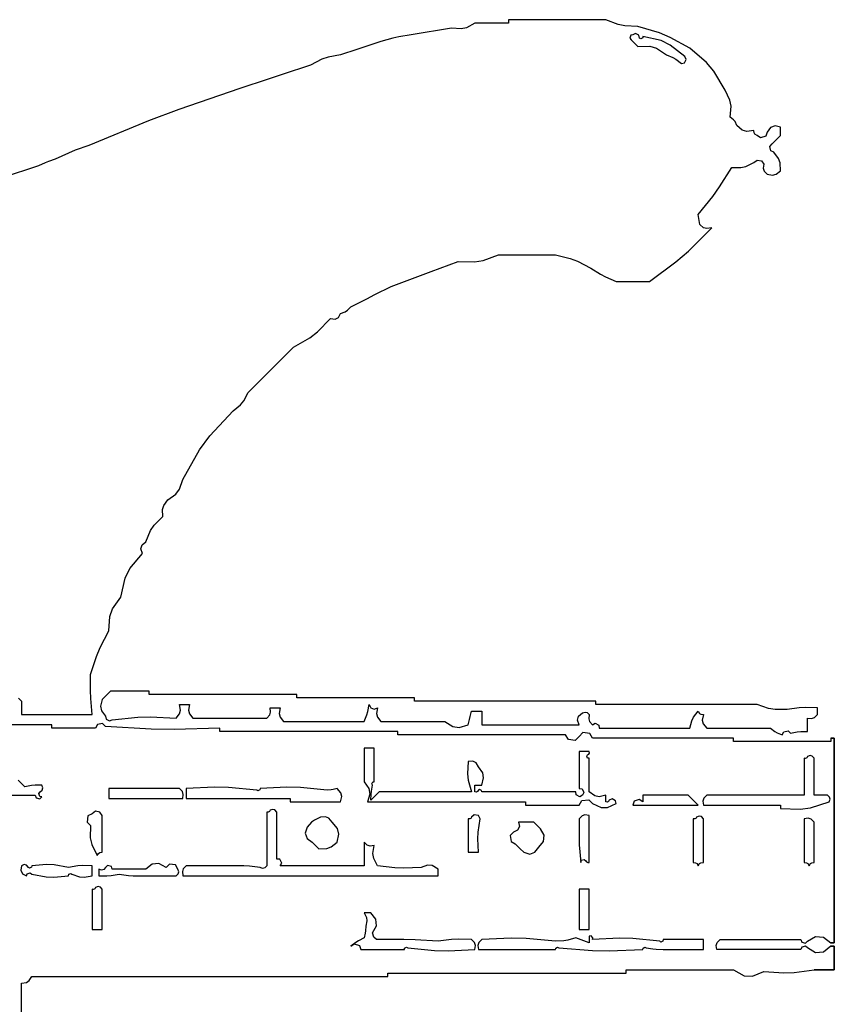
# Model space of a CAD drawing. Header units: metres. Extents: x 1 to 830, y -1 to 533.
# Tile 4 of 4: x 587 to 830, y 235 to 528. Entities that reach past the tile are written whole.
import ezdxf

# ---------------------------------------------------------------- set-up
doc = ezdxf.new("R2010")
doc.units = ezdxf.units.M

msp = doc.modelspace()

# ---------------------------------------------------------------- linework, layer by layer
for p, q in [((744.6, 528), (733, 528)), ((733, 528), (733, 527.6)), ((750.4, 528), (744.6, 528)), ((762, 528), (750.4, 528)), ((765.619736, 526.593761), (762, 528)), ((716, 525.5), (711.2, 524.7)), ((718.851737, 525.240006), (716, 525.5)), ((720.505194, 525.594318), (718.851737, 525.240006)), ((723, 527), (720.505194, 525.594318)), ((727, 527), (723, 527)), ((729, 527), (727, 527)), ((733, 527), (729, 527)), ((733, 527.6), (733, 527.4)), ((733, 527.4), (733, 527)), ((767.620537, 526.17254), (765.619736, 526.593761)), ((771.5, 526), (767.620537, 526.17254)), ((777.939123, 524.066688), (771.5, 526)), ((698.544694, 522.51742), (695, 521.5)), ((700.358017, 522.920381), (698.544694, 522.51742)), ((704, 523.5), (700.358017, 522.920381)), ((708.8, 524.3), (704, 523.5)), ((711.2, 524.7), (708.8, 524.3)), ((769.387057, 523.344113), (769.103178, 522.492476)), ((769.103178, 522.492476), (769.5, 522)), ((770, 523.5), (769.387057, 523.344113)), ((770.810619, 523.878018), (770, 523.5)), ((771.816043, 523.375306), (770.810619, 523.878018)), ((772, 522.5), (771.816043, 523.375306)), ((772.385435, 522.273197), (772, 522.5)), ((772.950181, 522.55557), (772.385435, 522.273197)), ((773, 523), (772.950181, 522.55557)), ((778.407655, 521.768225), (773, 523)), ((781.107934, 522.737832), (777.939123, 524.066688)), ((787, 519.5), (781.107934, 522.737832)), ((690.2, 519.9), (687.8, 519.1)), ((695, 521.5), (690.2, 519.9)), ((769.5, 522), (770.3, 521.2)), ((770.3, 521.2), (770.7, 520.8)), ((770.7, 520.8), (771.5, 520)), ((771.5, 520), (775.042865, 520.090056)), ((775.042865, 520.090056), (777.070042, 519.493827)), ((777.070042, 519.493827), (780, 517.5)), ((781.156506, 520.448776), (778.407655, 521.768225)), ((785.5, 517), (781.156506, 520.448776)), ((791.960298, 515.253184), (787, 519.5)), ((677.38407, 516.216994), (674, 514.5)), ((679.262547, 516.843153), (677.38407, 516.216994)), ((683, 517.5), (679.262547, 516.843153)), ((687.8, 519.1), (683, 517.5)), ((780, 517.5), (781.905003, 516.718358)), ((781.905003, 516.718358), (782.829925, 516.204512)), ((782.829925, 516.204512), (784.5, 515)), ((785.375306, 515.183957), (785.878018, 516.189381)), ((785.878018, 516.189381), (785.5, 517)), ((674, 514.5), (665.6, 511.7)), ((784.5, 515), (785.375306, 515.183957)), ((794.173112, 512.618881), (791.960298, 515.253184)), ((665.6, 511.7), (661.4, 510.3)), ((797.5, 507), (794.173112, 512.618881)), ((653, 507.5), (634.799822, 501.25552)), ((661.4, 510.3), (653, 507.5)), ((798.933458, 504.076783), (797.5, 507)), ((799.277114, 502.243949), (798.933458, 504.076783)), ((799, 499), (799.277114, 502.243949)), ((634.799822, 501.25552), (625.782871, 497.849116)), ((800.014744, 498.218786), (799, 499)), ((625.782871, 497.849116), (608, 490.5)), ((800.460589, 497.66148), (800.014744, 498.218786)), ((801, 496.5), (800.460589, 497.66148)), ((802.569958, 495.123326), (801, 496.5)), ((810.974073, 495.903988), (810, 494.5)), ((812.342939, 496.417313), (810.974073, 495.903988)), ((814, 496), (812.342939, 496.417313)), ((814, 495), (814, 496)), ((803.931499, 494.714864), (802.569958, 495.123326)), ((806, 495), (803.931499, 494.714864)), ((806.096452, 494.285369), (806, 495)), ((806.377438, 493.86389), (806.096452, 494.285369)), ((807, 493.5), (806.377438, 493.86389)), ((808.033404, 492.770565), (807, 493.5)), ((809.610937, 493.296409), (808.033404, 492.770565)), ((810, 494.5), (809.610937, 493.296409)), ((813, 492.5), (814, 493.5)), ((814, 494.5), (814, 495)), ((814, 493.5), (814, 494.5)), ((608, 490.5), (603.928905, 489.09068)), ((810.83607, 490.225922), (811.5, 491)), ((811.089419, 488.959176), (810.83607, 490.225922)), ((811.5, 491), (812.5, 492)), ((812.5, 492), (813, 492.5)), ((601.919979, 488.28711), (598, 486.5)), ((603.928905, 489.09068), (601.919979, 488.28711)), ((812, 488.5), (811.089419, 488.959176)), ((813.389425, 486.615989), (812, 488.5)), ((593, 484.5), (582.2, 480.9)), ((594.974874, 485.360158), (593, 484.5)), ((595.976706, 485.760891), (594.974874, 485.360158)), ((598, 486.5), (595.976706, 485.760891)), ((795.841612, 478.17109), (799.5, 484)), ((799.5, 484), (802.167326, 483.926708)), ((802.167326, 483.926708), (803.63452, 484.265291)), ((803.63452, 484.265291), (806, 485.5)), ((806, 485.5), (806.993591, 486.20198)), ((806.993591, 486.20198), (808.287786, 485.986281)), ((808.287786, 485.986281), (809, 485)), ((809, 485), (808.857211, 483.743174)), ((813.85472, 485.336428), (813.389425, 486.615989)), ((814, 483), (813.85472, 485.336428)), ((808.857211, 483.743174), (809.131673, 482.919788)), ((809.131673, 482.919788), (810, 482)), ((810, 482), (811.618374, 481.682407)), ((811.618374, 481.682407), (812.721479, 481.958183)), ((812.721479, 481.958183), (814, 483)), ((793.82733, 475.351095), (795.841612, 478.17109)), ((789.5, 470), (793.82733, 475.351095)), ((789.644637, 468.792076), (789.5, 470)), ((789.74506, 468.18954), (789.644637, 468.792076)), ((790, 467), (789.74506, 468.18954)), ((791.096318, 466.041831), (790, 467)), ((786.600962, 459.062906), (793.5, 466)), ((792.062962, 465.765647), (791.096318, 466.041831)), ((793.5, 466), (792.062962, 465.765647)), ((725.450403, 456.273395), (730, 458)), ((730, 458), (736.8, 458)), ((736.8, 458), (740.2, 458)), ((740.2, 458), (747, 458)), ((747, 458), (751.343207, 456.843905)), ((782.859259, 455.826838), (786.600962, 459.062906)), ((709.996958, 453.008125), (718, 456)), ((718, 456), (722.863653, 455.842271)), ((722.863653, 455.842271), (725.450403, 456.273395)), ((751.343207, 456.843905), (753.488442, 456.026673)), ((753.488442, 456.026673), (757.5, 454)), ((775, 450), (782.859259, 455.826838)), ((705.99695, 451.508122), (709.996958, 453.008125)), ((757.5, 454), (760.373095, 452.181945)), ((760.373095, 452.181945), (761.889614, 451.373135)), ((698, 448.5), (705.99695, 451.508122)), ((761.889614, 451.373135), (765, 450)), ((765, 450), (769, 450)), ((769, 450), (771, 450)), ((771, 450), (775, 450)), ((690.8, 444.9), (693.2, 446.1)), ((693.2, 446.1), (698, 448.5)), ((686, 442.5), (690.8, 444.9)), ((682.390448, 439.304824), (683, 440.5)), ((683, 440.5), (684.34922, 441.009514)), ((684.34922, 441.009514), (685.010749, 441.450533)), ((685.010749, 441.450533), (686, 442.5)), ((676.102521, 435.033936), (680, 439)), ((680, 439), (681.321872, 438.770536)), ((681.321872, 438.770536), (682.390448, 439.304824)), ((673.820988, 433.270933), (676.102521, 435.033936)), ((669, 430.5), (673.820988, 433.270933)), ((663.6, 425.1), (669, 430.5)), ((655.5, 417), (660.9, 422.4)), ((660.9, 422.4), (663.6, 425.1)), ((654.196405, 414.474007), (655.5, 417)), ((653.217836, 413.277978), (654.196405, 414.474007)), ((644.055961, 404.082432), (651, 411.5)), ((651, 411.5), (653.217836, 413.277978)), ((640.968587, 399.863021), (644.055961, 404.082432)), ((636, 391), (640.968587, 399.863021)), ((635.046336, 388.155615), (636, 391)), ((633.963583, 386.711945), (635.046336, 388.155615)), ((630.298142, 383.292506), (631.5, 385)), ((631.5, 385), (633.963583, 386.711945)), ((629.936519, 382.087096), (630.298142, 383.292506)), ((630, 380), (629.936519, 382.087096)), ((627.45862, 377.442387), (630, 380)), ((625, 372.5), (626.38342, 375.829587)), ((626.38342, 375.829587), (627.45862, 377.442387)), ((623.865158, 371.587787), (625, 372.5)), ((623.518379, 370.37406), (623.865158, 371.587787)), ((624, 369), (623.518379, 370.37406)), ((620.239411, 364.566269), (624, 369)), ((618.790631, 361.66871), (620.239411, 364.566269)), ((617.5, 356), (618.790631, 361.66871)), ((615.036872, 352.551377), (617.5, 356)), ((614.22507, 350.231943), (615.036872, 352.551377)), ((614, 346), (614.22507, 350.231943)), ((611.422737, 340.976285), (614, 346)), ((610.31077, 338.348001), (611.422737, 340.976285)), ((608.5, 333), (610.31077, 338.348001)), ((608.479456, 328.195879), (608.5, 333)), ((587.080212, 325.868327), (588, 325)), ((608.579878, 325.78576), (608.479456, 328.195879)), ((609, 321), (608.579878, 325.78576)), ((613, 326.5), (612, 325.5)), ((613.5, 327), (613, 326.5)), ((614.5, 328), (613.5, 327)), ((619.1, 328), (614.5, 328)), ((621.4, 328), (619.1, 328)), ((626, 328), (621.4, 328)), ((626, 327.6), (626, 328)), ((626, 327.4), (626, 327.6)), ((626, 327), (626, 327.4)), ((643.6, 327), (626, 327)), ((652.4, 327), (643.6, 327)), ((670, 327), (652.4, 327)), ((670, 326.6), (670, 327)), ((670, 326.4), (670, 326.6)), ((670, 326), (670, 326.4)), ((684, 326), (670, 326)), ((691, 326), (684, 326)), ((705, 326), (691, 326)), ((705, 325.6), (705, 326)), ((705, 325.4), (705, 325.6)), ((588, 325), (588, 323.4)), ((588, 323.4), (588, 322.6)), ((612, 325.5), (611.482656, 323.527095)), ((611.482656, 323.527095), (611.763642, 322.122165)), ((635.317593, 322.381626), (635, 324)), ((635, 324), (636.2, 324)), ((636.2, 324), (636.8, 324)), ((636.8, 324), (638, 324)), ((638, 324), (637.682407, 322.381626)), ((662.142789, 321.743174), (662, 323)), ((662, 323), (663.2, 323)), ((663.2, 323), (663.8, 323)), ((663.8, 323), (665, 323)), ((665, 323), (664.682407, 321.381626)), ((691.07889, 321.954843), (691.5, 324)), ((691.5, 324), (691.955156, 323.023868)), ((691.955156, 323.023868), (692.99721, 322.607047)), ((692.99721, 322.607047), (694, 323)), ((694, 323), (693.682407, 321.381626)), ((705, 325), (705, 325.4)), ((726.6, 325), (705, 325)), ((737.4, 325), (726.6, 325)), ((759, 325), (737.4, 325)), ((759, 324.6), (759, 325)), ((759, 324.4), (759, 324.6)), ((759, 324), (759, 324.4)), ((778.2, 324), (759, 324)), ((787.8, 324), (778.2, 324)), ((807, 324), (787.8, 324)), ((810.453672, 322.820107), (807, 324)), ((812.350345, 322.503995), (810.453672, 322.820107)), ((819.560289, 323.069511), (816, 322.5)), ((821.398536, 323.171636), (819.560289, 323.069511)), ((825, 323), (821.398536, 323.171636)), ((825, 322.2), (825, 323)), ((588, 322.6), (588, 321)), ((588, 321), (596.4, 321)), ((596.4, 321), (600.6, 321)), ((600.6, 321), (609, 321)), ((611.763642, 322.122165), (613, 320.5)), ((613, 320.5), (613.183957, 319.624694)), ((615, 319.5), (622.562645, 320.278717)), ((622.562645, 320.278717), (626.406866, 320.379881)), ((626.406866, 320.379881), (634, 320)), ((634, 320), (635.041817, 321.278521)), ((635.041817, 321.278521), (635.317593, 322.381626)), ((637.682407, 322.381626), (637.958183, 321.278521)), ((637.958183, 321.278521), (639, 320)), ((639, 320), (647.8, 320)), ((647.8, 320), (652.2, 320)), ((652.2, 320), (661, 320)), ((661, 320), (661.868327, 320.919788)), ((661.868327, 320.919788), (662.142789, 321.743174)), ((664.682407, 321.381626), (664.958183, 320.278521)), ((664.958183, 320.278521), (666, 319)), ((690, 319), (690.774205, 320.939228)), ((690.774205, 320.939228), (691.07889, 321.954843)), ((693.682407, 321.381626), (693.958183, 320.278521)), ((693.958183, 320.278521), (695, 319)), ((721.4, 319.6), (721.6, 320.4)), ((721.6, 320.4), (722, 322)), ((722, 322), (723.2, 322)), ((723.2, 322), (723.8, 322)), ((723.8, 322), (725, 322)), ((725, 322), (725, 320.4)), ((725, 320.4), (725, 319.6)), ((753.518379, 319.37406), (753.865158, 320.587787)), ((753.865158, 320.587787), (755, 321.5)), ((755, 321.5), (755.774603, 321.782824)), ((755.774603, 321.782824), (756.44962, 321.61407)), ((756.44962, 321.61407), (757, 321)), ((757, 321), (756.857211, 319.743174)), ((756.857211, 319.743174), (757.131673, 318.919788)), ((787.555248, 319.166033), (788.100322, 320.256182)), ((788.100322, 320.256182), (789.5, 322)), ((789.5, 322), (789.86389, 321.377438)), ((789.86389, 321.377438), (790.285369, 321.096452)), ((790.285369, 321.096452), (791, 321)), ((791, 321), (790.682407, 319.381626)), ((816, 322.5), (812.350345, 322.503995)), ((822, 318.4), (822, 320)), ((822, 320), (823.256826, 319.857211)), ((823.256826, 319.857211), (824.080212, 320.131673)), ((824.080212, 320.131673), (825, 321)), ((825, 321.8), (825, 322.2)), ((825, 321), (825, 321.8)), ((597, 318), (584.2, 318)), ((597, 317.6), (597, 318)), ((597, 317.4), (597, 317.6)), ((597, 317), (597, 317.4)), ((602.2, 317), (597, 317)), ((604.8, 317), (602.2, 317)), ((610, 317), (604.8, 317)), ((610.573864, 318.072697), (610, 317)), ((612.109253, 318.328596), (610.573864, 318.072697)), ((613, 317.5), (612.109253, 318.328596)), ((626.577476, 316.692446), (613, 317.5)), ((613.183957, 319.624694), (614.189381, 319.121982)), ((614.189381, 319.121982), (615, 319.5)), ((647, 317), (633.404649, 316.592046)), ((647, 316.6), (647, 317)), ((666, 319), (675.6, 319)), ((675.6, 319), (680.4, 319)), ((680.4, 319), (690, 319)), ((695, 319), (702.6, 319)), ((702.6, 319), (706.4, 319)), ((706.4, 319), (714, 319)), ((714, 319), (716.362929, 317.445469)), ((716.362929, 317.445469), (718.29632, 317.16927)), ((718.29632, 317.16927), (721, 318)), ((721, 318), (721.4, 319.6)), ((725, 319.6), (725, 318)), ((725, 318), (736.6, 318)), ((736.6, 318), (742.4, 318)), ((742.4, 318), (754, 318)), ((754, 318), (753.518379, 319.37406)), ((757.131673, 318.919788), (758, 318)), ((758, 318), (758.76883, 318.457056)), ((758.76883, 318.457056), (759.904347, 317.889298)), ((759.904347, 317.889298), (760, 317)), ((760, 317), (770.8, 317)), ((770.8, 317), (776.2, 317)), ((776.2, 317), (787, 317)), ((787, 317), (787.555248, 319.166033)), ((790.682407, 319.381626), (790.958183, 318.278521)), ((790.958183, 318.278521), (792, 317)), ((792, 317), (799.6, 317)), ((799.6, 317), (803.4, 317)), ((803.4, 317), (811, 317)), ((811, 317), (812.263382, 315.998068)), ((822, 317.6), (822, 318.4)), ((822, 316), (822, 317.6)), ((633.404649, 316.592046), (626.577476, 316.692446)), ((647, 316.4), (647, 316.6)), ((647, 316), (647, 316.4)), ((668.2, 316), (647, 316)), ((678.8, 316), (668.2, 316)), ((700, 316), (678.8, 316)), ((700, 315.6), (700, 316)), ((700, 315.4), (700, 315.6)), ((700, 315), (700, 315.4)), ((720, 315), (700, 315)), ((730, 315), (720, 315)), ((750, 315), (730, 315)), ((750.803944, 313.602261), (750, 315)), ((754, 314.5), (752.876734, 313.343163)), ((755.123266, 315.656837), (754, 314.5)), ((757.196056, 315.397739), (755.123266, 315.656837)), ((758, 314), (757.196056, 315.397739)), ((774.8, 314), (758, 314)), ((783.2, 314), (774.8, 314)), ((800, 314), (783.2, 314)), ((800, 313.6), (800, 314)), ((812.263382, 315.998068), (812.995388, 315.579779)), ((812.995388, 315.579779), (814.5, 315)), ((814.5, 315), (814.952902, 315.913717)), ((814.952902, 315.913717), (816.230507, 316.169238)), ((816.230507, 316.169238), (817, 315.5)), ((817, 315.5), (818.97386, 315.879309)), ((818.97386, 315.879309), (819.990115, 315.980935)), ((819.990115, 315.980935), (822, 316)), ((830, 314), (829, 314)), ((829, 314), (830, 314)), ((830, 314), (829, 314)), ((829, 314), (829, 313.6)), ((830, 253), (830, 314)), ((830, 314), (830, 253)), ((830, 253), (830, 314)), ((691.2, 311), (690, 311)), ((690, 311), (690, 307)), ((691.8, 311), (691.2, 311)), ((693, 311), (691.8, 311)), ((693, 307), (693, 311)), ((752.876734, 313.343163), (750.803944, 313.602261)), ((800, 313.4), (800, 313.6)), ((800, 313), (800, 313.4)), ((811.6, 313), (800, 313)), ((817.4, 313), (811.6, 313)), ((829, 313), (817.4, 313)), ((829, 313.6), (829, 313.4)), ((829, 313.4), (829, 313)), ((755.2, 310), (754, 310)), ((754, 310), (754, 305.6)), ((755.8, 310), (755.2, 310)), ((757, 310), (755.8, 310)), ((756.273197, 308.614565), (756.5, 309)), ((756.55557, 308.049819), (756.273197, 308.614565)), ((756.5, 309), (756.890924, 309.217206)), ((757, 308), (756.55557, 308.049819)), ((756.890924, 309.217206), (757.06079, 309.556937)), ((757.06079, 309.556937), (757, 310)), ((757, 304), (757, 308)), ((821.443063, 307.93921), (821, 308)), ((821, 308), (821, 303.6)), ((821.782794, 308.109076), (821.443063, 307.93921)), ((822, 308.5), (821.782794, 308.109076)), ((822.774603, 308.782824), (822, 308.5)), ((823.44962, 308.61407), (822.774603, 308.782824)), ((824, 308), (823.44962, 308.61407)), ((824, 303.6), (824, 308)), ((690, 307), (690, 305)), ((693, 305), (693, 307)), ((721, 307), (720.745506, 303.386797)), ((722.329188, 307.18237), (721, 307)), ((723.348383, 306.672772), (722.329188, 307.18237)), ((724, 305.5), (723.348383, 306.672772)), ((725.306237, 303.685133), (724, 305.5)), ((754, 305.6), (754, 303.4)), ((690, 305), (690, 301)), ((693, 301), (693, 305)), ((720.745506, 303.386797), (720.958571, 301.469211)), ((725, 300), (725.583805, 302.158512)), ((725.583805, 302.158512), (725.306237, 303.685133)), ((754, 303.4), (754, 299)), ((757, 302), (757, 304)), ((821, 303.6), (821, 301.4)), ((824, 301.4), (824, 303.6)), ((587.8, 300.7), (587, 301.5)), ((588.2, 300.3), (587.8, 300.7)), ((589, 299.5), (588.2, 300.3)), ((590.97386, 299.879309), (589, 299.5)), ((591.990115, 299.980935), (590.97386, 299.879309)), ((594, 300), (591.990115, 299.980935)), ((594.313752, 299.237399), (594, 300)), ((594.135711, 298.525235), (594.313752, 299.237399)), ((645.391884, 299.419869), (637, 299)), ((649.637608, 299.31878), (645.391884, 299.419869)), ((658, 298.5), (649.637608, 299.31878)), ((666.992503, 299.399875), (659, 299)), ((671.037463, 299.298751), (666.992503, 299.399875)), ((679, 298.5), (671.037463, 299.298751)), ((690, 301), (691.428159, 299.030137)), ((692.164308, 298.220306), (692.5, 300)), ((692.273197, 300.385435), (692.55557, 300.950181)), ((692.5, 300), (692.273197, 300.385435)), ((692.55557, 300.950181), (693, 301)), ((720.958571, 301.469211), (722, 298)), ((723, 299.2), (723, 300)), ((723, 300), (723.8, 300)), ((723, 298.8), (723, 299.2)), ((723.8, 300), (724.2, 300)), ((724.2, 300), (725, 300)), ((757, 298), (757, 302)), ((821, 301.4), (821, 297)), ((824, 297), (824, 301.4)), ((581.2, 297), (592, 297)), ((592, 297), (592.286158, 296.226622)), ((592.286158, 296.226622), (593.383565, 295.95227)), ((593.103178, 297.507524), (593.5, 298)), ((593.387057, 296.655887), (593.103178, 297.507524)), ((593.383565, 295.95227), (594, 296.5)), ((594, 296.5), (593.387057, 296.655887)), ((593.5, 298), (594.135711, 298.525235)), ((622.4, 299), (614, 299)), ((614, 299), (614, 297.8)), ((614, 297.8), (614, 297.2)), ((614, 297.2), (614, 296)), ((626.6, 299), (622.4, 299)), ((635, 299), (626.6, 299)), ((635.868327, 298.080212), (635, 299)), ((636.142789, 297.256826), (635.868327, 298.080212)), ((636, 296), (636.142789, 297.256826)), ((637, 299), (637, 297.8)), ((637, 297.8), (637, 297.2)), ((637, 297.2), (637, 296)), ((658.385435, 298.273197), (658, 298.5)), ((658.950181, 298.55557), (658.385435, 298.273197)), ((659, 299), (658.950181, 298.55557)), ((680.207924, 298.644637), (679, 298.5)), ((680.81046, 298.74506), (680.207924, 298.644637)), ((682, 299), (680.81046, 298.74506)), ((683.041817, 297.721479), (682, 299)), ((683, 295), (683.317593, 296.618374)), ((683.317593, 296.618374), (683.041817, 297.721479)), ((691.712087, 297.326571), (691, 295)), ((691.428159, 299.030137), (691.712087, 297.326571)), ((692, 295.5), (692.06316, 297.309975)), ((693, 296.5), (692, 295.5)), ((692.06316, 297.309975), (692.164308, 298.220306)), ((693.5, 297), (693, 296.5)), ((694.5, 298), (693.5, 297)), ((705.5, 298), (694.5, 298)), ((711, 298), (705.5, 298)), ((722, 298), (711, 298)), ((723, 298), (723, 298.8)), ((723.443063, 297.93921), (723, 298)), ((723.782794, 298.109076), (723.443063, 297.93921)), ((724, 298.5), (723.782794, 298.109076)), ((724.385435, 298.726803), (724, 298.5)), ((724.950181, 298.44443), (724.385435, 298.726803)), ((725, 298), (724.950181, 298.44443)), ((736.2, 298), (725, 298)), ((741.8, 298), (736.2, 298)), ((753, 298), (741.8, 298)), ((753.095653, 297.110702), (753, 298)), ((754.23117, 296.542944), (753.095653, 297.110702)), ((754, 299), (754.889298, 298.904347)), ((755, 297), (754.23117, 296.542944)), ((754.889298, 298.904347), (755.457056, 297.76883)), ((755.457056, 297.76883), (755, 297)), ((758.651852, 296.803595), (757, 298)), ((760.015058, 296.530954), (758.651852, 296.803595)), ((762, 297), (760.015058, 296.530954)), ((762, 296.2), (762, 297)), ((778.4, 297), (773, 297)), ((773, 297), (773, 296.2)), ((781.1, 297), (778.4, 297)), ((786.5, 297), (781.1, 297)), ((787.7, 295.8), (786.5, 297)), ((792, 297), (791.131673, 296.080212)), ((803.6, 297), (792, 297)), ((809.4, 297), (803.6, 297)), ((821, 297), (809.4, 297)), ((825.6, 297), (824, 297)), ((826.4, 297), (825.6, 297)), ((828, 297), (826.4, 297)), ((828.61407, 296.44962), (828, 297)), ((828.782824, 295.774603), (828.61407, 296.44962)), ((614, 296), (622.8, 296)), ((622.8, 296), (627.2, 296)), ((627.2, 296), (636, 296)), ((637, 296), (649.4, 296)), ((649.4, 296), (655.6, 296)), ((655.6, 296), (668, 296)), ((668, 296), (668, 295.6)), ((668, 295.6), (668, 295.4)), ((668, 295.4), (668, 295)), ((668, 295), (674, 295)), ((674, 295), (677, 295)), ((677, 295), (683, 295)), ((691, 295), (709.8, 295)), ((709.8, 295), (719.2, 295)), ((719.2, 295), (738, 295)), ((738, 295), (738, 294.6)), ((738, 294.6), (738, 294.4)), ((738, 294.4), (738, 294)), ((738, 294), (744.4, 294)), ((744.4, 294), (747.6, 294)), ((747.6, 294), (754, 294)), ((754, 294), (754.803944, 295.397739)), ((754.803944, 295.397739), (756.876734, 295.656837)), ((756.876734, 295.656837), (758, 294.5)), ((758, 294.5), (760.541644, 293.325247)), ((760.541644, 293.325247), (762.458356, 293.325247)), ((762, 295.8), (762, 296.2)), ((762, 295), (762, 295.8)), ((762.443063, 294.93921), (762, 295)), ((762.782794, 295.109076), (762.443063, 294.93921)), ((762.458356, 293.325247), (765, 294.5)), ((763, 295.5), (762.782794, 295.109076)), ((763.810619, 295.878018), (763, 295.5)), ((764.816043, 295.375306), (763.810619, 295.878018)), ((765, 294.5), (764.816043, 295.375306)), ((770.432601, 295.188636), (770, 294)), ((770, 294), (777.8, 294)), ((771.940737, 295.691348), (770.432601, 295.188636)), ((773, 295), (771.940737, 295.691348)), ((773, 296.2), (773, 295.8)), ((773, 295.8), (773, 295)), ((777.8, 294), (781.7, 294)), ((781.7, 294), (789.5, 294)), ((788.3, 295.2), (787.7, 295.8)), ((789.5, 294), (788.3, 295.2)), ((791.131673, 296.080212), (790.857211, 295.256826)), ((790.857211, 295.256826), (791, 294)), ((791, 294), (800.2, 294)), ((800.2, 294), (804.8, 294)), ((804.8, 294), (814, 294)), ((814, 294), (814, 293.6)), ((814, 293.6), (814, 293.4)), ((814, 293.4), (814, 293)), ((822.906583, 293.269774), (828.5, 295)), ((828.5, 295), (828.782824, 295.774603)), ((607.759388, 290.821117), (607.4991, 288.999099)), ((609, 291.5), (607.759388, 290.821117)), ((609.993591, 292.20198), (609, 291.5)), ((611.287786, 291.986281), (609.993591, 292.20198)), ((612, 291), (611.287786, 291.986281)), ((612, 286.6), (612, 291)), ((661.443063, 291.93921), (661, 292)), ((661, 292), (661, 285.6)), ((661.782794, 292.109076), (661.443063, 291.93921)), ((662, 292.5), (661.782794, 292.109076)), ((662.774603, 292.782824), (662, 292.5)), ((663.44962, 292.61407), (662.774603, 292.782824)), ((664, 292), (663.44962, 292.61407)), ((664, 286.4), (664, 292)), ((677, 290.5), (675.209173, 289.609528)), ((678.519684, 290.602768), (677, 290.5)), ((679.526361, 290.171335), (678.519684, 290.602768)), ((722, 290.5), (721.782794, 290.109076)), ((722.769493, 291.169238), (722, 290.5)), ((724.047098, 290.913717), (722.769493, 291.169238)), ((724.5, 290), (724.047098, 290.913717)), ((754.919788, 290.868327), (754, 290)), ((755.743174, 291.142789), (754.919788, 290.868327)), ((757, 291), (755.743174, 291.142789)), ((757, 285.4), (757, 291)), ((789, 290.5), (788.782794, 290.109076)), ((789.774603, 290.782824), (789, 290.5)), ((790.44962, 290.61407), (789.774603, 290.782824)), ((791, 290), (790.44962, 290.61407)), ((814, 293), (819.852954, 292.848584)), ((819.852954, 292.848584), (822.906583, 293.269774)), ((607.4991, 288.999099), (608.5, 288)), ((608.5, 288), (608.412666, 284.313216)), ((673, 287.5), (672.478845, 285.67561)), ((674.356285, 288.969861), (673, 287.5)), ((675.209173, 289.609528), (674.356285, 288.969861)), ((680.5, 289), (679.526361, 290.171335)), ((682.047258, 287.069717), (680.5, 289)), ((721.443063, 289.93921), (721, 290)), ((721, 290), (721, 286)), ((721.782794, 290.109076), (721.443063, 289.93921)), ((723.934419, 286.03514), (724.5, 290)), ((736.229464, 287.678128), (735.695176, 286.609552)), ((737.8, 289), (736, 289)), ((736, 289), (736.229464, 287.678128)), ((738.7, 289), (737.8, 289)), ((740.5, 289), (738.7, 289)), ((741.3, 288.2), (740.5, 289)), ((741.7, 287.8), (741.3, 288.2)), ((742.5, 287), (741.7, 287.8)), ((754, 290), (754, 284.8)), ((788.443063, 289.93921), (788, 290)), ((788, 290), (788, 284.8)), ((788.782794, 290.109076), (788.443063, 289.93921)), ((791, 284.8), (791, 290)), ((822.256826, 290.142789), (821, 290)), ((821, 290), (821, 284.8)), ((823.080212, 289.868327), (822.256826, 290.142789)), ((824, 289), (823.080212, 289.868327)), ((824, 284.2), (824, 289)), ((612, 284.4), (612, 286.6)), ((661, 285.6), (661, 282.4)), ((664, 283.6), (664, 286.4)), ((672.478845, 285.67561), (672.988442, 284.146819)), ((682, 283), (682.456859, 285.431312)), ((682.456859, 285.431312), (682.047258, 287.069717)), ((721, 286), (721, 284)), ((723.832737, 284.001503), (723.934419, 286.03514)), ((734.5, 286), (733.519519, 284.980855)), ((733.519519, 284.980855), (733.773377, 283.203844)), ((735.695176, 286.609552), (734.5, 286)), ((743.61671, 285.093968), (742.5, 287)), ((743.442114, 283.173412), (743.61671, 285.093968)), ((754, 284.8), (754, 282.2)), ((757, 282.6), (757, 285.4)), ((788, 284.8), (788, 282.2)), ((791, 282.2), (791, 284.8)), ((821, 284.8), (821, 282.2)), ((608.412666, 284.313216), (608.859424, 282.302804)), ((608.859424, 282.302804), (610.5, 279)), ((612, 280), (612, 284.4)), ((661, 282.4), (661, 276)), ((664, 278), (664, 283.6)), ((672.988442, 284.146819), (674.5, 283)), ((674.5, 283), (675.3, 282.2)), ((675.3, 282.2), (675.7, 281.8)), ((675.7, 281.8), (676.5, 281)), ((678.838046, 281.116361), (680.133324, 281.587371)), ((680.133324, 281.587371), (682, 283)), ((690.919788, 282.131673), (690, 283)), ((690, 283), (690, 280.2)), ((691.743174, 281.857211), (690.919788, 282.131673)), ((693, 282), (691.743174, 281.857211)), ((692.629277, 279.595304), (693, 282)), ((721, 284), (721, 280)), ((724, 280), (723.832737, 284.001503)), ((733.773377, 283.203844), (735, 282.5)), ((735, 282.5), (736, 281.5)), ((742, 281.5), (743.442114, 283.173412)), ((754, 282.2), (754.5, 277)), ((757, 277), (757, 282.6)), ((788, 282.2), (788, 277)), ((791, 277), (791, 282.2)), ((821, 282.2), (821, 277)), ((824, 281.8), (824, 284.2)), ((824, 277), (824, 281.8)), ((610.5, 279), (610.86389, 279.622562)), ((610.86389, 279.622562), (611.285369, 279.903548)), ((611.285369, 279.903548), (612, 280)), ((676.5, 281), (678.838046, 281.116361)), ((690, 280.2), (690, 278.8)), ((690, 278.8), (690, 276)), ((692.869415, 278.154478), (692.629277, 279.595304)), ((721, 280), (722.2, 280)), ((722.2, 280), (722.8, 280)), ((722.8, 280), (724, 280)), ((736, 281.5), (736.5, 281)), ((736.5, 281), (737.5, 280)), ((737.5, 280), (739.32439, 279.478845)), ((739.32439, 279.478845), (740.853181, 279.988442)), ((740.853181, 279.988442), (742, 281.5)), ((588, 276), (587.770536, 274.678128)), ((588.762601, 276.313752), (588, 276)), ((589.474765, 276.135711), (588.762601, 276.313752)), ((590, 275.5), (589.474765, 276.135711)), ((591, 276), (590.950181, 275.55557)), ((595.386741, 276.3956), (591, 276)), ((597.667238, 276.291941), (595.386741, 276.3956)), ((602, 275.5), (597.667238, 276.291941)), ((604.76368, 275.992011), (602, 275.5)), ((606.194448, 276.094209), (604.76368, 275.992011)), ((609, 276), (606.194448, 276.094209)), ((609, 274.8), (609, 276)), ((613.616435, 276.04773), (613, 275.5)), ((614.713842, 275.773378), (613.616435, 276.04773)), ((615, 275), (614.713842, 275.773378)), ((626.896229, 276.484694), (625, 275)), ((628.884184, 276.650357), (626.896229, 276.484694)), ((631, 275.5), (628.884184, 276.650357)), ((631.999099, 276.5009), (631, 275.5)), ((633.821117, 276.240612), (631.999099, 276.5009)), ((634.5, 275), (633.821117, 276.240612)), ((637, 276), (636.131673, 275.080212)), ((642.6, 276), (637, 276)), ((645.4, 276), (642.6, 276)), ((651, 276), (645.4, 276)), ((654.206243, 275.997262), (651, 276)), ((655.818368, 275.896504), (654.206243, 275.997262)), ((659, 275.5), (655.818368, 275.896504)), ((661, 276), (660.44962, 275.38593)), ((664.889298, 277.904347), (664, 278)), ((665.457056, 276.76883), (664.889298, 277.904347)), ((665, 276), (665.457056, 276.76883)), ((675, 276), (665, 276)), ((680, 276), (675, 276)), ((690, 276), (680, 276)), ((694, 276), (692.869415, 278.154478)), ((699.160344, 275.32855), (694, 276)), ((708.899656, 276.156739), (707, 275.5)), ((710.268008, 276.019904), (708.899656, 276.156739)), ((712, 275), (710.268008, 276.019904)), ((754.5, 277), (754.655887, 277.612943)), ((754.655887, 277.612943), (755.507524, 277.896822)), ((755.507524, 277.896822), (756, 277.5)), ((756, 277.5), (756.217206, 277.109076)), ((756.217206, 277.109076), (756.556937, 276.93921)), ((756.556937, 276.93921), (757, 277)), ((788, 277), (788.714631, 276.903548)), ((788.714631, 276.903548), (789.13611, 276.622562)), ((789.13611, 276.622562), (789.5, 276)), ((789.5, 276), (789.86389, 276.622562)), ((789.86389, 276.622562), (790.285369, 276.903548)), ((790.285369, 276.903548), (791, 277)), ((821, 277), (821.714631, 276.903548)), ((821.714631, 276.903548), (822.13611, 276.622562)), ((822.13611, 276.622562), (822.5, 276)), ((822.5, 276), (822.86389, 276.622562)), ((822.86389, 276.622562), (823.285369, 276.903548)), ((823.285369, 276.903548), (824, 277)), ((587.770536, 274.678128), (588.304824, 273.609552)), ((588.304824, 273.609552), (589.5, 273)), ((589.5, 273), (589.655887, 273.612943)), ((589.655887, 273.612943), (590.507524, 273.896822)), ((590.385435, 275.273197), (590, 275.5)), ((590.950181, 275.55557), (590.385435, 275.273197)), ((590.507524, 273.896822), (591, 273.5)), ((591, 273.5), (595.332762, 272.708059)), ((597.613259, 272.6044), (602, 273)), ((602, 273), (602.049819, 273.44443)), ((602.049819, 273.44443), (602.614565, 273.726803)), ((602.614565, 273.726803), (603, 273.5)), ((603, 273.5), (605.281552, 272.728949)), ((606.622295, 272.617221), (609, 273)), ((609, 274.2), (609, 274.8)), ((609, 273), (609, 274.2)), ((611.762601, 274.686248), (611, 275)), ((611, 275), (611, 274.2)), ((611, 274.2), (611, 273.8)), ((611, 273.8), (611, 273)), ((611, 273), (613.407789, 272.949495)), ((612.474765, 274.864289), (611.762601, 274.686248)), ((613, 275.5), (612.474765, 274.864289)), ((613.407789, 272.949495), (614.633781, 273.051661)), ((614.633781, 273.051661), (617, 273.5)), ((619, 275), (615, 275)), ((617, 273.5), (619.783113, 273.133555)), ((621, 275), (619, 275)), ((619.783113, 273.133555), (621.193058, 273.032845)), ((625, 275), (621, 275)), ((621.193058, 273.032845), (624, 273)), ((624, 273), (628, 273)), ((628, 273), (630, 273)), ((630, 273), (634, 273)), ((634, 273), (634.61407, 273.55038)), ((634.782824, 274.225397), (634.5, 275)), ((634.61407, 273.55038), (634.782824, 274.225397)), ((636.131673, 275.080212), (635.857211, 274.256826)), ((635.857211, 274.256826), (636, 273)), ((636, 273), (666.4, 273)), ((659.774603, 275.217176), (659, 275.5)), ((660.44962, 275.38593), (659.774603, 275.217176)), ((666.4, 273), (681.6, 273)), ((681.6, 273), (712, 273)), ((701.803327, 275.226897), (699.160344, 275.32855)), ((707, 275.5), (701.803327, 275.226897)), ((712, 274.2), (712, 275)), ((712, 273.8), (712, 274.2)), ((712, 273), (712, 273.8)), ((595.332762, 272.708059), (597.613259, 272.6044)), ((605.281552, 272.728949), (606.622295, 272.617221)), ((609.443063, 268.93921), (609, 269)), ((609, 269), (609, 264.2)), ((609.782794, 269.109076), (609.443063, 268.93921)), ((610, 269.5), (609.782794, 269.109076)), ((610.774603, 269.782824), (610, 269.5)), ((611.44962, 269.61407), (610.774603, 269.782824)), ((612, 269), (611.44962, 269.61407)), ((612, 264.2), (612, 269)), ((755.2, 269), (754, 269)), ((754, 269), (754, 264.2)), ((755.8, 269), (755.2, 269)), ((757, 269), (755.8, 269)), ((757, 264.2), (757, 269)), ((609, 264.2), (609, 261.8)), ((612, 261.8), (612, 264.2)), ((754, 264.2), (754, 261.8)), ((757, 261.8), (757, 264.2)), ((609, 261.8), (609, 257)), ((612, 257), (612, 261.8)), ((690.8, 262), (690, 262)), ((690, 262), (690.69763, 260.546276)), ((691.2, 262), (690.8, 262)), ((692, 262), (691.2, 262)), ((693.500208, 260.116021), (692, 262)), ((754, 261.8), (754, 257)), ((757, 257), (757, 261.8)), ((690.818325, 259.580718), (690.5, 258)), ((690.69763, 260.546276), (690.818325, 259.580718)), ((692.5, 256), (693.667684, 258.106303)), ((693.667684, 258.106303), (693.500208, 260.116021)), ((609, 257), (610.2, 257)), ((610.2, 257), (610.8, 257)), ((610.8, 257), (612, 257)), ((690.284471, 255.885307), (690, 254.5)), ((690.385206, 256.590453), (690.284471, 255.885307)), ((690.5, 258), (690.385206, 256.590453)), ((692.849651, 254.768032), (692.5, 256)), ((754, 257), (755.2, 257)), ((755.2, 257), (755.8, 257)), ((755.8, 257), (757, 257)), ((687.505013, 253.137952), (686, 252)), ((686, 252), (687.059263, 252.691348)), ((687.059263, 252.691348), (688.567399, 252.188636)), ((688.317622, 253.645832), (687.505013, 253.137952)), ((690, 254.5), (688.317622, 253.645832)), ((693.721328, 254.070691), (692.849651, 254.768032)), ((695, 254), (693.721328, 254.070691)), ((701.802925, 254.014629), (695, 254)), ((705.209695, 253.914429), (701.802925, 254.014629)), ((712, 253.5), (705.209695, 253.914429)), ((715.96486, 254.065581), (712, 253.5)), ((717.998497, 254.167263), (715.96486, 254.065581)), ((722, 254), (717.998497, 254.167263)), ((722.868327, 253.080212), (722, 254)), ((723.142789, 252.256826), (722.868327, 253.080212)), ((723, 251), (723.142789, 252.256826)), ((724.131673, 253.080212), (723.857211, 252.256826)), ((723.857211, 252.256826), (724, 251)), ((725, 254), (724.131673, 253.080212)), ((733.791275, 254.439862), (725, 254)), ((738.237785, 254.338804), (733.791275, 254.439862)), ((747, 253.5), (738.237785, 254.338804)), ((749.430892, 253.603755), (747, 253.5)), ((750.666858, 253.809749), (749.430892, 253.603755)), ((753, 254.5), (750.666858, 253.809749)), ((754.599894, 253.899717), (753, 254.5)), ((755.399894, 253.599717), (754.599894, 253.899717)), ((757, 253), (755.399894, 253.599717)), ((757.557707, 255.094675), (757, 255)), ((757, 255), (757, 254.2)), ((757, 254.2), (757, 253.8)), ((757, 253.8), (757, 253)), ((758.094675, 254.557707), (757.557707, 255.094675)), ((758, 254), (758.094675, 254.557707)), ((765.992503, 254.399875), (758, 254)), ((770.037463, 254.298751), (765.992503, 254.399875)), ((778, 253.5), (770.037463, 254.298751)), ((778.385435, 253.273197), (778, 253.5)), ((778.950181, 253.55557), (778.385435, 253.273197)), ((779, 254), (778.950181, 253.55557)), ((783.8, 254), (779, 254)), ((786.2, 254), (783.8, 254)), ((791, 254), (786.2, 254)), ((791, 252.8), (791, 254)), ((791, 252.2), (791, 252.8)), ((794.857211, 252.256826), (795.131673, 253.080212)), ((795, 251), (794.857211, 252.256826)), ((795.131673, 253.080212), (796, 254)), ((796, 254), (805.6, 254)), ((805.6, 254), (810.4, 254)), ((810.4, 254), (820, 254)), ((820, 254), (820.286158, 253.226622)), ((820.286158, 253.226622), (821.383565, 252.95227)), ((821.383565, 252.95227), (822, 253.5)), ((822, 253.5), (824.428842, 254.907383)), ((824.428842, 254.907383), (826.79585, 254.738311)), ((826.79585, 254.738311), (829, 253)), ((829, 253), (830, 253)), ((830, 253), (829, 253)), ((829, 253), (830, 253)), ((688.567399, 252.188636), (689, 251)), ((689, 251), (694.2, 251)), ((694.2, 251), (696.8, 251)), ((696.8, 251), (702, 251)), ((702, 251), (702.049819, 251.44443)), ((702.049819, 251.44443), (702.614565, 251.726803)), ((702.614565, 251.726803), (703, 251.5)), ((703, 251.5), (710.962537, 250.701249)), ((710.962537, 250.701249), (715.007497, 250.600125)), ((715.007497, 250.600125), (723, 251)), ((724, 251), (733.2, 251)), ((733.2, 251), (737.8, 251)), ((737.8, 251), (747, 251)), ((747, 251), (747.049819, 251.44443)), ((747.049819, 251.44443), (747.614565, 251.726803)), ((747.614565, 251.726803), (748, 251.5)), ((748, 251.5), (757.970019, 250.7008)), ((757.970019, 250.7008), (763.005999, 250.60008)), ((763.005999, 250.60008), (773, 251)), ((773, 251), (773.049819, 251.44443)), ((773.049819, 251.44443), (773.614565, 251.726803)), ((773.614565, 251.726803), (774, 251.5)), ((774, 251.5), (775.998393, 251.284535)), ((775.998393, 251.284535), (776.998513, 251.184523)), ((776.998513, 251.184523), (779, 251)), ((779, 251), (783.8, 251)), ((783.8, 251), (786.2, 251)), ((786.2, 251), (791, 251)), ((791, 251), (791, 252.2)), ((805, 251), (795, 251)), ((810, 251), (805, 251)), ((820, 251), (810, 251)), ((820.286158, 251.773378), (820, 251)), ((821.383565, 252.04773), (820.286158, 251.773378)), ((822, 251.5), (821.383565, 252.04773)), ((824.428842, 250.092617), (822, 251.5)), ((826.79585, 250.261689), (824.428842, 250.092617)), ((829, 252), (826.79585, 250.261689)), ((830, 252), (829, 252)), ((829, 252), (830, 252)), ((830, 252), (829, 252)), ((830, 245), (830, 252)), ((830, 252), (830, 245)), ((830, 245), (830, 252)), ((697, 243.6), (697, 244)), ((697, 244), (725.4, 244)), ((697, 243.4), (697, 243.6)), ((725.4, 244), (739.6, 244)), ((739.6, 244), (768, 244)), ((768, 244.6), (768, 245)), ((768, 245), (780.8, 245)), ((768, 244.4), (768, 244.6)), ((768, 244), (768, 244.4)), ((780.8, 245), (787.2, 245)), ((787.2, 245), (800, 245)), ((800, 245), (803.144782, 243.236382)), ((805.679216, 243.095581), (809, 244.5)), ((809, 244.5), (814.986921, 244.056401)), ((814.986921, 244.056401), (818.055909, 244.158701)), ((818.055909, 244.158701), (824, 245)), ((824, 245), (830, 245)), ((830, 245), (824, 245)), ((824, 245), (830, 245)), ((588, 241), (589.42555, 241.218646)), ((588, 237), (588, 241)), ((589.42555, 241.218646), (590.249884, 241.768202)), ((590.249884, 241.768202), (591, 243)), ((591, 243), (633.4, 243)), ((633.4, 243), (654.6, 243)), ((654.6, 243), (697, 243)), ((697, 243), (697, 243.4)), ((803.144782, 243.236382), (805.679216, 243.095581)), ((588, 235), (588, 237)), ((588, 231), (588, 235))]:
    msp.add_line(p, q)

doc.saveas('drawing.dxf')
